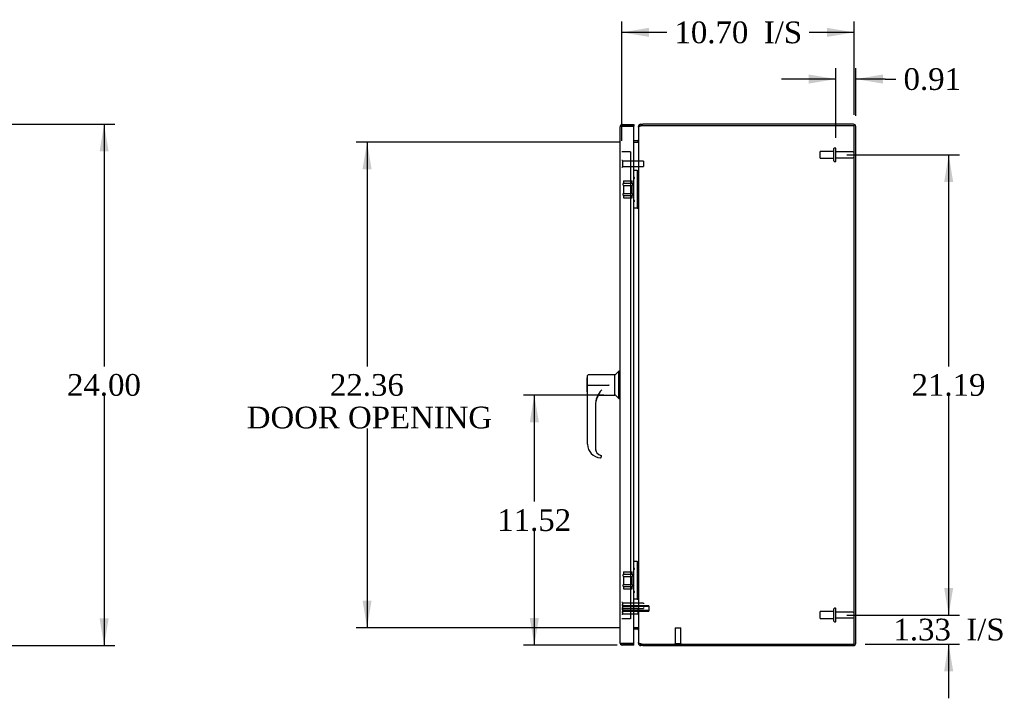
# Model space of a CAD drawing. Header units: inches. Extents: x 1 to 240, y -1 to 159.
# Tile 4 of 6: x 85 to 130, y 66 to 97. Entities that reach past the tile are written whole.
import ezdxf
from ezdxf.enums import TextEntityAlignment as Align
from ezdxf.lldxf.tags import DXFTag

# ---------------------------------------------------------------- set-up
doc = ezdxf.new("R2010")
doc.units = ezdxf.units.IN
doc.header["$MEASUREMENT"] = 0
for name, color, linetype in [('COM53842', 7, 'Continuous'), ('COM55247', 7, 'Continuous'), ('COM55771-7', 7, 'Continuous'), ('COM55832-5', 7, 'Continuous'), ('Default', 7, 'Continuous'), ('GSK11136', 7, 'Continuous'), ('HAN13040', 7, 'Continuous'), ('HNG14573-1', 7, 'Continuous'), ('HNG14573-2', 7, 'Continuous'), ('STD21878', 7, 'Continuous'), ('STD21879', 7, 'Continuous'), ('STD26098', 7, 'Continuous'), ('STD26133', 7, 'Continuous')]:
    doc.layers.add(name, color=color, linetype=linetype)
doc.styles.add('SEACAD_Times_New_Roman', font='times.ttf')
tags = doc.linetypes.add('HIDDEN2', pattern=[0.1875, 0.125, -0.0625]).pattern_tags.tags
tags[6:7] = [DXFTag(74, 4), DXFTag(75, 0), DXFTag(340, '0'), DXFTag(46, 0.0), DXFTag(50, 0.0), DXFTag(44, 0.0), DXFTag(45, 0.0)]
tags[4:5] = [DXFTag(74, 4), DXFTag(75, 0), DXFTag(340, '0'), DXFTag(46, 0.0), DXFTag(50, 0.0), DXFTag(44, 0.0), DXFTag(45, 0.0)]
doc.dimstyles.new('HAMMOND_(STH_-_240x160)', dxfattribs={"dimtxt": 1, "dimasz": 1.25, "dimexe": 0.5, "dimexo": 0.5, "dimgap": 0.25, "dimtad": 0, "dimtih": 1, "dimtoh": 1, "dimzin": 0, "dimdsep": 46, "dimtxsty": 'SEACAD_Times_New_Roman', "dimblk1": '_SE_FILLED', "dimblk2": '_SE_FILLED', "dimsah": 1, "dimcen": 0.5, "dimadec": 0, "dimazin": 0, "dimtfac": 0.8, "dimtofl": 0, "dimtmove": 0, "dimatfit": 3, "dimfxl": 1, "dimtolj": 1, "dimtzin": 0, "dimarcsym": 0})

# ---------------------------------------------------------------- blocks, each defined once
blk = doc.blocks.new('SE')
at = {"layer": 'COM53842', "color": 7, "linetype": 'HIDDEN2'}
for p, q in [((112.435, 90.893), (112.354, 90.893)), ((112.679, 90.893), (112.435, 90.893)), ((112.76, 90.893), (112.679, 90.893)), ((112.76, 90.893), (112.76, 69.393)), ((112.435, 69.393), (112.354, 69.393)), ((112.679, 69.393), (112.435, 69.393)), ((112.76, 69.393), (112.679, 69.393))]:
    blk.add_line(p, q, dxfattribs=at)
at = {"layer": 'COM55247', "color": 7, "linetype": 'Continuous'}
for p, q in [((112.282, 92.033), (112.282, 92.032)), ((112.282, 68.281), (112.282, 92.032)), ((112.282, 92.032), (112.282, 92.032)), ((112.282, 92.032), (112.282, 92.032)), ((112.34, 92.068), (112.302, 92.095)), ((112.39, 92.068), (112.302, 92.068)), ((112.39, 92.068), (112.34, 92.068)), ((112.39, 92.14), (112.907, 92.14)), ((112.907, 92.068), (112.39, 92.068)), ((112.39, 92.068), (112.39, 92.068)), ((112.604, 92.068), (112.907, 92.068)), ((112.907, 92.14), (112.907, 92.068)), ((112.907, 68.245), (112.907, 92.068)), ((112.282, 68.281), (112.282, 68.281)), ((112.282, 68.281), (112.282, 68.281)), ((112.282, 68.281), (112.282, 68.281)), ((112.39, 68.245), (112.302, 68.245)), ((112.34, 68.245), (112.302, 68.218)), ((112.34, 68.245), (112.39, 68.245)), ((112.39, 68.245), (112.907, 68.245)), ((112.39, 68.245), (112.39, 68.245)), ((112.907, 68.173), (112.39, 68.173)), ((112.907, 68.245), (112.604, 68.245)), ((112.907, 68.173), (112.907, 68.245))]:
    blk.add_line(p, q, dxfattribs=at)
for centre, start, end in [((112.39, 92.032), 144.4735, 179.7825), ((112.39, 92.032), 179.8992, 180), ((112.39, 92.032), 90, 144.4735), ((112.39, 68.281), 180, 180.1008), ((112.39, 68.281), 180.2175, 215.5265), ((112.39, 68.281), 215.5265, 270)]:
    blk.add_arc(centre, 0.108, start, end, dxfattribs=at)
for points in [[(112.302, 92.068), (112.296, 92.062), (112.291, 92.056), (112.284, 92.044), (112.282, 92.038), (112.282, 92.032)], [(112.302, 68.245), (112.296, 68.251), (112.291, 68.257), (112.284, 68.269), (112.282, 68.275), (112.282, 68.281)]]:
    blk.add_open_spline(points, degree=3, knots=[0, 0, 0, 0, 0.5, 0.5, 1, 1, 1, 1], dxfattribs=at)
at = {"layer": 'COM55771-7', "color": 7, "linetype": 'Continuous'}
for p, q in [((113.124, 92.021), (113.124, 68.291)), ((123.052, 92.084), (113.329, 92.084)), ((123.052, 68.228), (123.052, 92.084)), ((112.907, 91.334), (113.088, 91.334)), ((113.1, 91.334), (113.088, 91.334)), ((113.088, 68.978), (112.907, 68.978)), ((113.088, 68.978), (113.1, 68.978)), ((113.329, 68.228), (123.052, 68.228))]:
    blk.add_line(p, q, dxfattribs=at)
for centre, radius, start, end in [((113.329, 91.772), 0.312, 90, 108.093), ((112.977, 91.416), 0.147, 326.2672, 356.9174), ((112.977, 68.897), 0.147, 3.0826, 33.7328), ((113.329, 68.54), 0.312, 251.907, 270)]:
    blk.add_arc(centre, radius, start, end, dxfattribs=at)
for points, knots in [([(113.232, 92.069), (113.23, 92.068), (113.226, 92.068), (113.219, 92.066), (113.213, 92.065), (113.206, 92.064), (113.2, 92.063), (113.194, 92.061), (113.188, 92.06), (113.183, 92.058), (113.177, 92.057), (113.172, 92.055), (113.167, 92.054), (113.162, 92.052), (113.157, 92.051), (113.15, 92.047), (113.14, 92.043), (113.132, 92.037), (113.127, 92.031), (113.125, 92.026), (113.124, 92.023), (113.124, 92.021)], [0, 0, 0, 0, 0.037505, 0.074906, 0.112201, 0.149385, 0.186456, 0.223409, 0.260242, 0.296951, 0.333533, 0.369984, 0.406303, 0.442485, 0.478527, 0.514427, 0.638738, 0.761153, 0.84171, 0.921336, 1, 1, 1, 1]), ([(113.124, 68.291), (113.124, 68.29), (113.124, 68.289), (113.125, 68.286), (113.126, 68.284), (113.127, 68.281), (113.129, 68.279), (113.131, 68.276), (113.134, 68.274), (113.137, 68.272), (113.14, 68.27), (113.144, 68.268), (113.148, 68.266), (113.156, 68.262), (113.169, 68.258), (113.185, 68.253), (113.199, 68.25), (113.21, 68.248), (113.221, 68.246), (113.228, 68.244), (113.232, 68.244)], [0, 0, 0, 0, 0.039227, 0.078698, 0.11841, 0.15836, 0.198543, 0.238956, 0.279594, 0.320453, 0.361528, 0.402815, 0.44431, 0.486009, 0.612097, 0.739826, 0.804347, 0.869228, 0.934452, 1, 1, 1, 1])]:
    blk.add_open_spline(points, degree=3, knots=knots, dxfattribs=at)
at = {"layer": 'COM55832-5', "color": 7, "linetype": 'Continuous'}
for p, q in [((113.124, 92.021), (113.124, 92.048)), ((113.124, 92.048), (113.152, 92.048)), ((113.232, 92.156), (113.329, 92.156)), ((113.232, 92.156), (113.232, 92.084)), ((123.016, 92.156), (113.329, 92.156)), ((123.124, 68.264), (123.124, 92.048)), ((112.907, 91.406), (113.088, 91.406)), ((113.1, 91.408), (113.114, 91.365)), ((113.088, 68.906), (112.907, 68.906)), ((113.1, 68.904), (113.114, 68.948)), ((113.124, 68.264), (113.124, 68.291)), ((113.124, 68.264), (113.152, 68.264)), ((113.232, 68.156), (113.232, 68.228)), ((113.329, 68.156), (113.232, 68.156)), ((113.329, 68.156), (123.016, 68.156))]:
    blk.add_line(p, q, dxfattribs=at)
for centre, radius, start, end in [((113.232, 92.048), 0.108, 90, 180), ((113.232, 92.048), 0.036, 90, 157.0559), ((123.016, 92.048), 0.108, 0, 90), ((113.088, 91.442), 0.036, 270, 288.6034), ((113.088, 91.442), 0.108, 270, 276.7326), ((113.088, 91.442), 0.036, 288.6034, 0), ((113.088, 68.87), 0.108, 83.2674, 90), ((113.088, 68.87), 0.036, 71.3966, 90), ((113.088, 68.87), 0.036, 0, 71.3966), ((113.232, 68.264), 0.108, 180, 270), ((113.232, 68.264), 0.036, 202.9439, 270), ((123.016, 68.264), 0.108, 270, 0)]:
    blk.add_arc(centre, radius, start, end, dxfattribs=at)
at = {"layer": 'GSK11136', "color": 7, "linetype": 'Continuous'}
for p, q in [((112.354, 92.068), (112.604, 92.068)), ((112.354, 92.068), (112.354, 92.068)), ((112.604, 92.068), (112.604, 92.068)), ((112.604, 68.245), (112.354, 68.245)), ((112.354, 68.245), (112.354, 68.245)), ((112.604, 68.245), (112.604, 68.245))]:
    blk.add_line(p, q, dxfattribs=at)
at = {"layer": 'HAN13040', "color": 7, "linetype": 'Continuous'}
for p, q in [((112.22, 80.786), (112.032, 80.599)), ((112.22, 79.526), (112.22, 80.786)), ((112.282, 80.786), (112.22, 80.786)), ((110.752, 80.466), (110.752, 79.846)), ((110.782, 80.486), (110.772, 80.486)), ((110.782, 80.156), (110.782, 80.591)), ((112.032, 80.621), (110.812, 80.621)), ((112.032, 79.691), (112.032, 80.621)), ((110.772, 79.826), (110.782, 79.826)), ((110.782, 80.149), (110.782, 80.156)), ((110.782, 77.426), (110.782, 80.149)), ((110.812, 80.148), (110.882, 80.148)), ((110.882, 80.148), (110.882, 80.156)), ((110.882, 80.148), (111.778, 80.148)), ((110.882, 80.148), (111.782, 80.148)), ((111.782, 80.148), (111.762, 80.14)), ((111.778, 80.148), (111.782, 80.148)), ((111.262, 79.691), (112.032, 79.691)), ((112.032, 79.714), (112.22, 79.526)), ((112.22, 79.526), (112.282, 79.526)), ((111.142, 79.217), (111.142, 77.241)), ((111.407, 76.902), (111.406, 76.901)), ((111.406, 76.901), (111.406, 76.901)), ((111.406, 76.901), (111.407, 76.901)), ((111.407, 76.904), (111.407, 76.902)), ((111.407, 76.901), (111.407, 76.831))]:
    blk.add_line(p, q, dxfattribs=at)
for centre, radius, start, end in [((110.772, 80.466), 0.02, 90, 180), ((110.812, 80.591), 0.03, 90, 180), ((110.772, 79.846), 0.02, 180, 270), ((111.407, 77.426), 0.625, 180, 267.1099), ((111.484, 77.233), 0.338, 228.6358, 256.7773), ((111.377, 76.831), 0.03, 267.1099, 0), ((111.1, 77.262), 0.474, 305.7591, 310.2115)]:
    blk.add_arc(centre, radius, start, end, dxfattribs=at)
for centre, major_axis, ratio, start_param, end_param in [((110.812, 80.149), (0.03, 0), 0.017455, 3.141593, 4.712389), ((112.142, 79.217), (1, 0), 0.999391, 2.352218, 3.141593), ((112.139, 79.187), (-0.997, 0), 0.999391, 5.751949, 6.283185), ((112.139, 79.188), (0.997, 0), 0.999391, 2.611981, 3.141593), ((111.492, 77.242), (0.35, 0), 0.999391, 3.141593, 3.991246), ((111.492, 77.241), (-0.35, 0), 0.999391, 0, 1.325486)]:
    blk.add_ellipse(centre, major_axis=major_axis, ratio=ratio, start_param=start_param, end_param=end_param, dxfattribs=at)
at = {"layer": 'HNG14573-1', "color": 7, "linetype": 'Continuous'}
for p, q in [((113.046, 90.022), (112.907, 90.022)), ((113.067, 90.022), (113.046, 90.022)), ((113.067, 90.022), (113.067, 88.29)), ((113.067, 90.022), (113.124, 90.022)), ((113.046, 88.29), (112.907, 88.29)), ((113.067, 88.29), (113.046, 88.29)), ((113.067, 88.29), (113.124, 88.29)), ((113.046, 72.022), (112.907, 72.022)), ((113.067, 72.022), (113.046, 72.022)), ((113.067, 72.022), (113.067, 70.29)), ((113.067, 72.022), (113.124, 72.022)), ((113.046, 70.29), (112.907, 70.29)), ((113.067, 70.29), (113.046, 70.29)), ((113.067, 70.29), (113.124, 70.29))]:
    blk.add_line(p, q, dxfattribs=at)
for centre, start, end in [((112.927, 89.688), 0, 155.38), ((112.927, 89.688), 204.62, 0), ((112.927, 88.625), 0, 155.38), ((112.927, 88.625), 204.62, 0), ((112.927, 71.688), 0, 155.38), ((112.927, 71.688), 204.62, 0), ((112.927, 70.625), 0, 155.38), ((112.927, 70.625), 204.62, 0)]:
    blk.add_arc(centre, 0.022, start, end, dxfattribs=at)
at = {"layer": 'HNG14573-2', "color": 7, "linetype": 'HIDDEN2'}
for p, q in [((112.407, 89.404), (112.407, 89.381)), ((112.435, 89.55), (112.833, 89.55)), ((112.435, 89.55), (112.435, 89.443)), ((112.435, 89.443), (112.833, 89.443)), ((112.435, 89.343), (112.833, 89.343)), ((112.435, 89.343), (112.435, 88.971)), ((112.833, 89.443), (112.833, 89.55)), ((112.833, 88.971), (112.833, 89.343)), ((112.862, 89.381), (112.862, 89.404)), ((112.407, 88.932), (112.407, 88.909)), ((112.435, 88.971), (112.833, 88.971)), ((112.435, 88.871), (112.833, 88.871)), ((112.435, 88.871), (112.435, 88.763)), ((112.833, 88.763), (112.833, 88.871)), ((112.862, 88.909), (112.862, 88.932)), ((112.435, 88.763), (112.833, 88.763)), ((112.407, 71.404), (112.407, 71.381)), ((112.435, 71.55), (112.833, 71.55)), ((112.435, 71.55), (112.435, 71.443)), ((112.435, 71.443), (112.833, 71.443)), ((112.435, 71.343), (112.833, 71.343)), ((112.435, 71.343), (112.435, 70.971)), ((112.833, 71.443), (112.833, 71.55)), ((112.833, 70.971), (112.833, 71.343)), ((112.862, 71.381), (112.862, 71.404)), ((112.407, 70.932), (112.407, 70.909)), ((112.435, 70.971), (112.833, 70.971)), ((112.435, 70.871), (112.833, 70.871)), ((112.435, 70.871), (112.435, 70.763)), ((112.435, 70.763), (112.833, 70.763)), ((112.833, 70.763), (112.833, 70.871)), ((112.862, 70.909), (112.862, 70.932))]:
    blk.add_line(p, q, dxfattribs=at)
for centre, start, end in [((112.447, 89.404), 106.7083, 180), ((112.447, 89.381), 180, 253.2917), ((112.822, 89.404), 0, 73.2917), ((112.822, 89.381), 286.7083, 0), ((112.447, 88.932), 106.7083, 180), ((112.447, 88.909), 180, 253.2917), ((112.822, 88.932), 0, 73.2917), ((112.822, 88.909), 286.7083, 0), ((112.447, 71.404), 106.7083, 180), ((112.447, 71.381), 180, 253.2917), ((112.822, 71.404), 0, 73.2917), ((112.822, 71.381), 286.7083, 0), ((112.447, 70.932), 106.7083, 180), ((112.447, 70.909), 180, 253.2917), ((112.822, 70.932), 0, 73.2917), ((112.822, 70.909), 286.7083, 0)]:
    blk.add_arc(centre, 0.04, start, end, dxfattribs=at)
at = {"layer": 'STD21878', "color": 7, "linetype": 'HIDDEN2'}
for p, q in [((112.385, 69.886), (112.354, 69.886)), ((112.385, 69.886), (112.385, 69.605)), ((113.104, 69.87), (112.385, 69.87)), ((113.104, 69.87), (113.104, 69.62)), ((112.354, 69.605), (112.385, 69.605)), ((112.385, 69.62), (113.104, 69.62)), ((114.821, 68.978), (115.071, 68.978)), ((114.821, 68.978), (114.821, 68.259)), ((115.071, 68.259), (115.071, 68.978)), ((114.806, 68.259), (115.087, 68.259)), ((114.806, 68.259), (114.806, 68.228)), ((114.806, 68.228), (115.087, 68.228)), ((115.087, 68.228), (115.087, 68.259))]:
    blk.add_line(p, q, dxfattribs=at)
at = {"layer": 'STD21879', "color": 7, "linetype": 'HIDDEN2'}
for p, q in [((112.385, 90.487), (112.354, 90.487)), ((112.354, 90.175), (112.385, 90.175)), ((112.385, 90.487), (112.385, 90.175)), ((113.354, 90.456), (112.385, 90.456)), ((112.385, 90.206), (113.354, 90.206)), ((113.354, 90.456), (113.354, 90.206)), ((112.385, 70.138), (112.354, 70.138)), ((112.354, 69.826), (112.385, 69.826)), ((112.385, 70.138), (112.385, 70.021)), ((113.354, 70.107), (112.385, 70.107)), ((112.385, 69.857), (113.354, 69.857)), ((113.354, 70.107), (113.354, 70.073)), ((113.354, 69.912), (113.354, 69.857))]:
    blk.add_line(p, q, dxfattribs=at)
at = {"layer": 'STD26098', "color": 7, "linetype": 'HIDDEN2'}
for p, q in [((121.49, 90.594), (121.49, 90.906)), ((122.115, 90.906), (121.49, 90.906)), ((122.115, 90.468), (122.115, 91.033)), ((122.185, 91.063), (122.145, 91.063)), ((122.215, 90.468), (122.215, 91.033)), ((122.992, 90.885), (122.215, 90.885)), ((123.052, 90.675), (123.052, 90.825)), ((121.49, 90.594), (122.115, 90.594)), ((122.145, 90.438), (122.185, 90.438)), ((122.215, 90.615), (122.992, 90.615)), ((122.115, 69.28), (122.115, 69.845)), ((122.185, 69.875), (122.145, 69.875)), ((122.215, 69.28), (122.215, 69.845)), ((121.49, 69.406), (121.49, 69.718)), ((122.115, 69.718), (121.49, 69.718)), ((121.49, 69.406), (122.115, 69.406)), ((122.992, 69.697), (122.215, 69.697)), ((122.215, 69.427), (122.992, 69.427)), ((123.052, 69.487), (123.052, 69.637)), ((122.145, 69.25), (122.185, 69.25))]:
    blk.add_line(p, q, dxfattribs=at)
for centre, radius, start, end in [((122.145, 91.033), 0.03, 90, 180), ((122.185, 91.033), 0.03, 0, 90), ((122.992, 90.825), 0.06, 0, 90), ((122.992, 90.675), 0.06, 270, 0), ((122.145, 90.468), 0.03, 180, 270), ((122.185, 90.468), 0.03, 270, 0), ((122.145, 69.845), 0.03, 90, 180), ((122.185, 69.845), 0.03, 0, 90), ((122.992, 69.637), 0.06, 0, 90), ((122.992, 69.487), 0.06, 270, 0), ((122.145, 69.28), 0.03, 180, 270), ((122.185, 69.28), 0.03, 270, 0)]:
    blk.add_arc(centre, radius, start, end, dxfattribs=at)
at = {"layer": 'STD26133', "color": 7, "linetype": 'HIDDEN2'}
for p, q in [((112.385, 70.021), (112.354, 70.021)), ((112.385, 70.021), (112.385, 69.886)), ((113.604, 69.99), (112.385, 69.99)), ((113.604, 69.96), (112.385, 69.96)), ((113.604, 69.99), (113.604, 69.74)), ((112.354, 69.709), (112.385, 69.709)), ((113.604, 69.771), (112.385, 69.771)), ((112.385, 69.74), (113.604, 69.74))]:
    blk.add_line(p, q, dxfattribs=at)
blk = doc.blocks.new('DMBLK2660')
at = {"layer": 'Default', "linetype": 'Continuous'}
for points in [[(113.604, 96.595), (112.354, 96.387), (113.604, 96.179)], [(121.802, 96.595), (121.802, 96.179), (123.052, 96.387)]]:
    blk.add_hatch(color=7, dxfattribs=at).paths.add_polyline_path(points)
at = {"layer": 'Default', "color": 7, "linetype": 'Continuous'}
for p, q in [((112.354, 91.393), (112.354, 96.887)), ((123.052, 92.584), (123.052, 96.887)), ((114.432, 96.387), (112.354, 96.387)), ((123.052, 96.387), (120.974, 96.387))]:
    blk.add_line(p, q, dxfattribs=at)
at = {"layer": 'Default', "color": 7, "linetype": 'Continuous', "style": 'SEACAD_Times_New_Roman'}
for s, p in [('I/S', (118.894, 96.887)), ('10.70', (114.782, 96.887))]:
    blk.add_text(s, height=1, dxfattribs=at).set_placement(p, align=Align.TOP_LEFT)
blk = doc.blocks.new('_SE_FILLED')
at = {"color": 0}
blk.add_line((0, 0), (-1, 0), dxfattribs=at)
blk.add_solid([(0, 0), (-1, -0.1665), (-1, 0.1665), (0, 0)], dxfattribs=at)
blk = doc.blocks.new('DMBLK2661')
at = {"layer": 'Default', "linetype": 'Continuous'}
for points in [[(88.745, 90.906), (88.536, 92.156), (88.328, 90.906)], [(88.745, 69.406), (88.328, 69.406), (88.536, 68.156)]]:
    blk.add_hatch(color=7, dxfattribs=at).paths.add_polyline_path(points)
at = {"layer": 'Default', "color": 7, "linetype": 'Continuous'}
for p, q in [((83.751, 92.156), (89.036, 92.156)), ((88.536, 92.156), (88.536, 81.006)), ((88.536, 79.656), (88.536, 68.156)), ((83.751, 68.156), (89.036, 68.156))]:
    blk.add_line(p, q, dxfattribs=at)
at = {"layer": 'Default', "color": 7, "linetype": 'Continuous', "style": 'SEACAD_Times_New_Roman'}
blk.add_text('24.00', height=1, dxfattribs=at).set_placement((86.83, 80.656), align=Align.TOP_LEFT)
blk = doc.blocks.new('DMBLK2665')
at = {"layer": 'Default', "linetype": 'Continuous'}
for points in [[(127.609, 70.812), (127.193, 70.812), (127.401, 69.562)], [(127.609, 66.978), (127.401, 68.228), (127.193, 66.978)]]:
    blk.add_hatch(color=7, dxfattribs=at).paths.add_polyline_path(points)
at = {"layer": 'Default', "color": 7, "linetype": 'Continuous'}
for p, q in [((127.401, 69.562), (127.401, 72.062)), ((122.715, 69.562), (127.901, 69.562)), ((123.552, 68.228), (127.901, 68.228)), ((127.401, 65.728), (127.401, 68.228))]:
    blk.add_line(p, q, dxfattribs=at)
at = {"layer": 'Default', "color": 7, "linetype": 'Continuous', "style": 'SEACAD_Times_New_Roman'}
for s, p in [('1.33', (124.859, 69.395)), ('I/S', (128.213, 69.395))]:
    blk.add_text(s, height=1, dxfattribs=at).set_placement(p, align=Align.TOP_LEFT)
blk = doc.blocks.new('DMBLK2666')
at = {"layer": 'Default', "linetype": 'Continuous'}
for points in [[(127.609, 89.5), (127.401, 90.75), (127.193, 89.5)], [(127.609, 70.812), (127.193, 70.812), (127.401, 69.562)]]:
    blk.add_hatch(color=7, dxfattribs=at).paths.add_polyline_path(points)
at = {"layer": 'Default', "color": 7, "linetype": 'Continuous'}
for p, q in [((122.715, 90.75), (127.901, 90.75)), ((127.401, 81.006), (127.401, 90.75)), ((127.401, 69.562), (127.401, 79.656)), ((122.715, 69.562), (127.901, 69.562))]:
    blk.add_line(p, q, dxfattribs=at)
at = {"layer": 'Default', "color": 7, "linetype": 'Continuous', "style": 'SEACAD_Times_New_Roman'}
blk.add_text('21.19', height=1, dxfattribs=at).set_placement((125.695, 80.656), align=Align.TOP_LEFT)
blk = doc.blocks.new('DMBLK2682')
at = {"layer": 'Default', "linetype": 'Continuous'}
for points in [[(100.428, 90.084), (100.845, 90.084), (100.636, 91.334)], [(100.428, 70.228), (100.636, 68.978), (100.845, 70.228)]]:
    blk.add_hatch(color=7, dxfattribs=at).paths.add_polyline_path(points)
at = {"layer": 'Default', "color": 7, "linetype": 'Continuous'}
for p, q in [((112.258, 91.334), (100.136, 91.334)), ((100.636, 91.334), (100.636, 81.006)), ((100.636, 78.156), (100.636, 68.978)), ((112.258, 68.978), (100.136, 68.978))]:
    blk.add_line(p, q, dxfattribs=at)
at = {"layer": 'Default', "color": 7, "linetype": 'Continuous', "style": 'SEACAD_Times_New_Roman'}
for s, p in [('22.36', (98.93, 80.656)), ('DOOR OPENING', (95.103, 79.156))]:
    blk.add_text(s, height=1, dxfattribs=at).set_placement(p, align=Align.TOP_LEFT)
blk = doc.blocks.new('DMBLK2685')
at = {"layer": 'Default', "linetype": 'Continuous'}
for points in [[(120.965, 94.445), (120.965, 94.028), (122.215, 94.237)], [(124.374, 94.445), (123.124, 94.237), (124.374, 94.028)]]:
    blk.add_hatch(color=7, dxfattribs=at).paths.add_polyline_path(points)
at = {"layer": 'Default', "color": 7, "linetype": 'Continuous'}
for p, q in [((122.215, 91.533), (122.215, 94.737)), ((123.124, 92.548), (123.124, 94.737)), ((122.215, 94.237), (119.715, 94.237)), ((124.475, 94.237), (123.124, 94.237)), ((124.475, 94.237), (124.975, 94.237))]:
    blk.add_line(p, q, dxfattribs=at)
at = {"layer": 'Default', "color": 7, "linetype": 'Continuous', "style": 'SEACAD_Times_New_Roman'}
blk.add_text('0.91', height=1, dxfattribs=at).set_placement((125.325, 94.737), align=Align.TOP_LEFT)
blk = doc.blocks.new('DMBLK2686')
at = {"layer": 'Default', "linetype": 'Continuous'}
for points in [[(108.126, 78.441), (108.542, 78.441), (108.334, 79.691)], [(108.126, 69.423), (108.334, 68.173), (108.542, 69.423)]]:
    blk.add_hatch(color=7, dxfattribs=at).paths.add_polyline_path(points)
at = {"layer": 'Default', "color": 7, "linetype": 'Continuous'}
for p, q in [((111.532, 79.691), (107.834, 79.691)), ((108.334, 74.782), (108.334, 79.691)), ((108.334, 68.173), (108.334, 73.432)), ((112.149, 68.173), (107.834, 68.173))]:
    blk.add_line(p, q, dxfattribs=at)
at = {"layer": 'Default', "color": 7, "linetype": 'Continuous', "style": 'SEACAD_Times_New_Roman'}
blk.add_text('11.52', height=1, dxfattribs=at).set_placement((106.628, 74.432), align=Align.TOP_LEFT)

msp = doc.modelspace()

# ---------------------------------------------------------------- block references
at = {"layer": 'Default'}
msp.add_blockref('SE', (0, 0), dxfattribs=at)

# ---------------------------------------------------------------- dimensions: what is measured, and where the dimension line sits
at = {"layer": 'Default', "color": 7, "linetype": 'Continuous'}
dim = msp.add_linear_dim(base=(112.354, 96.387), p1=(123.052, 92.084), p2=(112.354, 90.893), text='\\A1;<> I/S', dimstyle='HAMMOND_(STH_-_240x160)', dxfattribs=at)
dim.commit()
dim.dimension.update_dxf_attribs({"geometry": 'DMBLK2660', "text_midpoint": (117.703, 96.387), "dimtype": 160})
dim = msp.add_linear_dim(base=(122.215, 94.237), p1=(123.124, 92.048), p2=(122.215, 90.468), text='\\A1;<>', dimstyle='HAMMOND_(STH_-_240x160)', override={"dimtmove": 1}, dxfattribs=at)
dim.commit()
dim.dimension.update_dxf_attribs({"geometry": 'DMBLK2685', "text_midpoint": (124.975, 94.237), "dimtype": 160})
for base, p1, p2, angle, text, picture, middle, dimtype in [((88.536, 92.156), (83.251, 92.156), (83.251, 68.156), 270, '\\A1;<>', 'DMBLK2661', (88.536, 80.156), 161), ((100.636, 91.334), (113.088, 91.334), (113.088, 68.978), 270, '\\A1;<>\\PDOOR OPENING', 'DMBLK2682', (100.636, 80.156), 161), ((127.401, 69.562), (122.215, 69.562), (122.215, 90.75), 90, '\\A1;<>', 'DMBLK2666', (127.401, 80.156), 161), ((108.334, 79.691), (112.649, 68.173), (112.032, 79.691), 90, '\\A1;<>', 'DMBLK2686', (108.334, 73.932), 160), ((127.401, 69.562), (123.052, 68.228), (122.215, 69.562), 90, '\\A1;<> I/S', 'DMBLK2665', (127.401, 68.895), 160)]:
    dim = msp.add_linear_dim(base=base, p1=p1, p2=p2, angle=angle, text=text, dimstyle='HAMMOND_(STH_-_240x160)', dxfattribs=at)
    dim.commit()
    dim.dimension.update_dxf_attribs({"geometry": picture, "text_midpoint": middle, "dimtype": dimtype})

doc.saveas('drawing.dxf')
